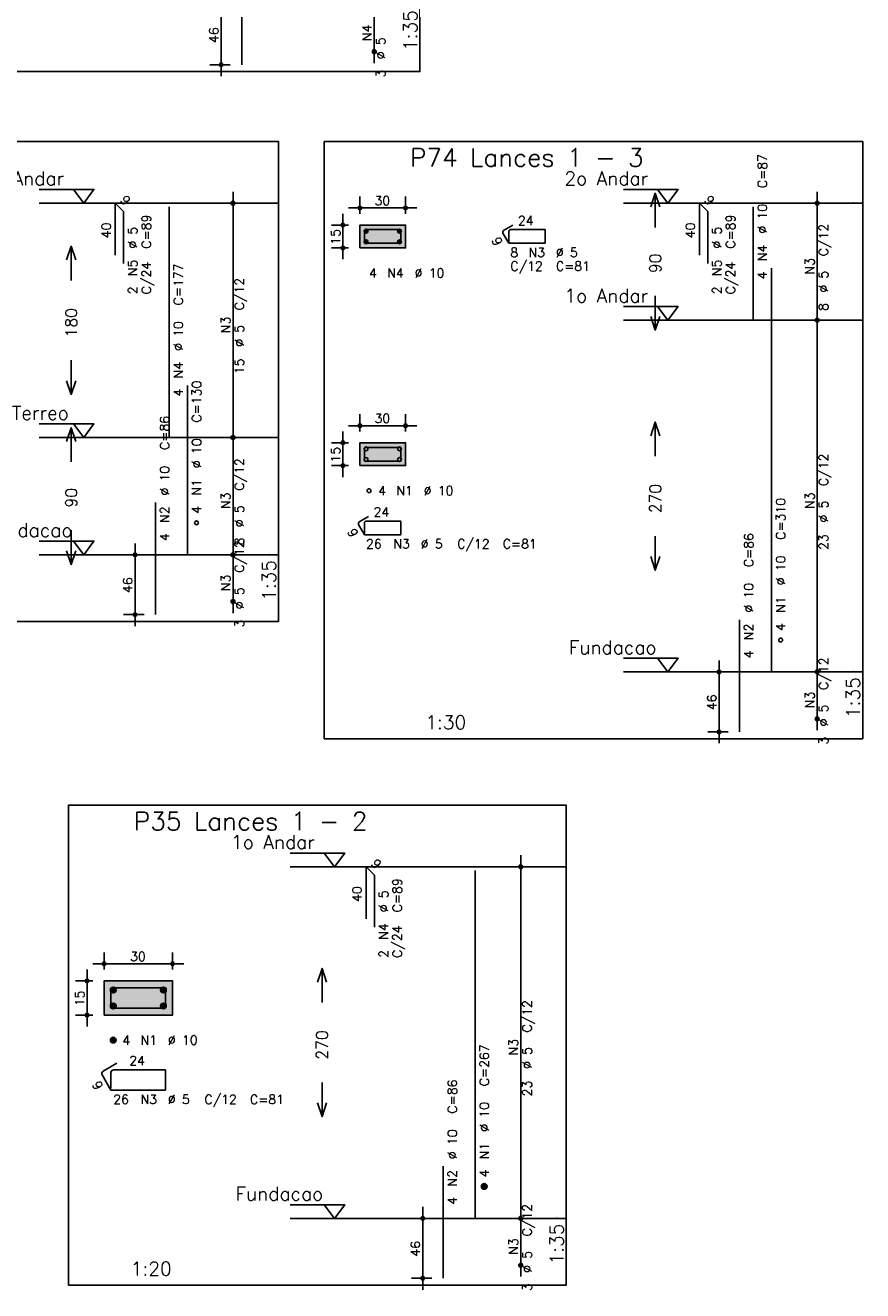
# Model space of a CAD drawing. Extents: x 0 to 119, y 0 to 84.
# Tile 14 of 20: x 75 to 93, y 28 to 56. Entities that reach past the tile are written whole.
import ezdxf

# ---------------------------------------------------------------- set-up
doc = ezdxf.new("R2010")
doc.units = 0
doc.linetypes.add('ESTILO_TQS_0002', pattern=[0.4, 0.1, -0.3])
for name, color, linetype in [('1', 1, 'CONTINUOUS'), ('2', 2, 'CONTINUOUS'), ('3', 3, 'CONTINUOUS'), ('4', 4, 'CONTINUOUS'), ('6', 6, 'CONTINUOUS'), ('7', 7, 'CONTINUOUS')]:
    doc.layers.add(name, color=color, linetype=linetype)
doc.styles.get("Standard").update_dxf_attribs({"font": 'ROMANS.SHX'})

msp = doc.modelspace()

# ---------------------------------------------------------------- linework, layer by layer
at = {"layer": '1', "linetype": 'CONTINUOUS'}
for points in [[(70.805, 55.125988), (83.19, 55.125988), (83.19, 68.225988), (70.805, 68.225988), (70.805, 55.125988)], [(68.075, 43.061968), (80.09, 43.061968), (80.09, 53.590539), (68.075, 53.590539), (68.075, 43.061968)], [(81.09, 40.490628), (92.905, 40.490628), (92.905, 53.590628), (81.09, 53.590628), (81.09, 40.490628)], [(74.84, 52.540539), (76.04, 52.540539), (75.815, 52.240539), (75.59, 52.540539)], [(87.655, 52.540628), (88.855, 52.540628), (88.63, 52.240628), (88.405, 52.540628)], [(80.09, 52.240539), (74.84, 52.240539)], [(92.905, 52.240628), (87.655, 52.240628)], [(87.655, 49.969199), (88.855, 49.969199), (88.63, 49.669199), (88.405, 49.969199)], [(92.905, 49.669199), (87.655, 49.669199)], [(74.84, 47.397682), (76.04, 47.397682), (75.815, 47.097682), (75.59, 47.397682)], [(80.09, 47.097682), (74.84, 47.097682)], [(74.84, 44.826253), (76.04, 44.826253), (75.815, 44.526253), (75.59, 44.826253)], [(80.09, 44.526253), (74.84, 44.526253)], [(87.655, 42.254913), (88.855, 42.254913), (88.63, 41.954913), (88.405, 42.254913)], [(92.905, 41.954913), (87.655, 41.954913)], [(75.4775, 28.503934), (86.4025, 28.503934), (86.4025, 39.032506), (75.4775, 39.032506), (75.4775, 28.503934)], [(80.3425, 37.982506), (81.5425, 37.982506), (81.3175, 37.682506), (81.0925, 37.982506)], [(86.4025, 37.682506), (80.3425, 37.682506)], [(80.3425, 30.26822), (81.5425, 30.26822), (81.3175, 29.96822), (81.0925, 30.26822)], [(86.4025, 29.96822), (80.3425, 29.96822)]]:
    msp.add_lwpolyline(points, dxfattribs=at)
at = {"layer": '1', "linetype": 'ESTILO_TQS_0002'}
for points in [[(81.875, 51.257413), (82.875, 51.257413), (82.875, 51.757413), (81.875, 51.757413), (81.875, 51.257413)], [(81.875, 46.481223), (82.875, 46.481223), (82.875, 46.981223), (81.875, 46.981223), (81.875, 46.481223)], [(76.2625, 34.427863), (77.7625, 34.427863), (77.7625, 35.177863), (76.2625, 35.177863), (76.2625, 34.427863)]]:
    msp.add_lwpolyline(points, dxfattribs=at)
at = {"layer": '2', "linetype": 'CONTINUOUS'}
for p, q in [((78.83, 55.025988), (78.83, 56.840273)), ((82.19, 55.311702), (82.19, 56.840273)), ((82.19, 55.561702), (82.19, 55.561702)), ((79.03, 55.275988), (78.58, 55.275988)), ((79.28, 55.275988), (79.28, 55.275988)), ((79.09, 46.847682), (79.09, 52.490539)), ((91.905, 49.419199), (91.905, 52.490628)), ((79.09, 52.240539), (79.09, 52.240539)), ((81.875, 52.007413), (81.875, 52.382413)), ((82.875, 52.007413), (82.875, 52.382413)), ((91.905, 52.240628), (91.905, 52.240628)), ((81.5, 51.007413), (81.5, 52.007413)), ((81.625, 52.132413), (83.125, 52.132413)), ((81.625, 51.757413), (81.25, 51.757413)), ((81.875, 51.757413), (81.875, 51.757413)), ((81.875, 51.757413), (81.875, 51.757413)), ((82.875, 51.757413), (82.875, 51.757413)), ((81.625, 51.257413), (81.25, 51.257413)), ((81.875, 51.257413), (81.875, 51.257413)), ((91.905, 41.704913), (91.905, 49.919199)), ((91.905, 49.669199), (91.905, 49.669199)), ((91.905, 49.669199), (91.905, 49.669199)), ((81.875, 47.231223), (81.875, 47.606223)), ((82.875, 47.231223), (82.875, 47.606223)), ((79.09, 44.276253), (79.09, 47.347682)), ((81.5, 46.231223), (81.5, 47.231223)), ((81.625, 47.356223), (83.125, 47.356223)), ((79.09, 47.097682), (79.09, 47.097682)), ((79.09, 47.097682), (79.09, 47.097682)), ((81.625, 46.981223), (81.25, 46.981223)), ((81.875, 46.981223), (81.875, 46.981223)), ((81.875, 46.981223), (81.875, 46.981223)), ((82.875, 46.981223), (82.875, 46.981223)), ((81.625, 46.481223), (81.25, 46.481223)), ((81.875, 46.481223), (81.875, 46.481223)), ((76.94, 42.961968), (76.94, 44.776253)), ((79.09, 43.247682), (79.09, 44.776253)), ((77.14, 44.526253), (76.69, 44.526253)), ((77.39, 44.526253), (77.39, 44.526253)), ((79.09, 44.526253), (79.09, 44.526253)), ((79.09, 44.526253), (79.09, 44.526253)), ((79.09, 43.497682), (79.09, 43.497682)), ((77.14, 43.211968), (76.69, 43.211968)), ((77.39, 43.211968), (77.39, 43.211968)), ((89.755, 40.390628), (89.755, 42.204913)), ((91.905, 40.676342), (91.905, 42.204913)), ((89.955, 41.954913), (89.505, 41.954913)), ((90.205, 41.954913), (90.205, 41.954913)), ((91.905, 41.954913), (91.905, 41.954913)), ((91.905, 41.954913), (91.905, 41.954913)), ((91.905, 40.926342), (91.905, 40.926342)), ((89.955, 40.640628), (89.505, 40.640628)), ((90.205, 40.640628), (90.205, 40.640628)), ((85.4025, 29.71822), (85.4025, 37.932506)), ((85.4025, 37.682506), (85.4025, 37.682506)), ((76.0125, 35.552863), (78.0125, 35.552863)), ((76.2625, 35.427863), (76.2625, 35.802863)), ((77.7625, 35.427863), (77.7625, 35.802863)), ((75.8875, 34.177863), (75.8875, 35.427863)), ((76.0125, 35.177863), (75.6375, 35.177863)), ((76.2625, 35.177863), (76.2625, 35.177863)), ((76.2625, 35.177863), (76.2625, 35.177863)), ((77.7625, 35.177863), (77.7625, 35.177863)), ((76.0125, 34.427863), (75.6375, 34.427863)), ((76.2625, 34.427863), (76.2625, 34.427863)), ((83.2525, 28.403934), (83.2525, 30.21822)), ((85.4025, 28.689649), (85.4025, 30.21822)), ((83.4525, 29.96822), (83.0025, 29.96822)), ((83.7025, 29.96822), (83.7025, 29.96822)), ((85.4025, 29.96822), (85.4025, 29.96822)), ((85.4025, 29.96822), (85.4025, 29.96822)), ((85.4025, 28.939649), (85.4025, 28.939649)), ((83.4525, 28.653934), (83.0025, 28.653934)), ((83.7025, 28.653934), (83.7025, 28.653934))]:
    msp.add_line(p, q, dxfattribs=at)
for points in [[(88.255, 52.154913), (88.355, 52.454913), (88.455, 52.154913)], [(88.355, 51.704913), (88.355, 52.454913)], [(81.875, 51.257413), (82.875, 51.257413), (82.875, 51.757413), (81.875, 51.757413), (81.875, 51.257413)], [(75.44, 50.99411), (75.54, 51.29411), (75.64, 50.99411)], [(75.54, 50.54411), (75.54, 51.29411)], [(88.355, 50.204913), (88.355, 49.454913)], [(88.255, 49.754913), (88.355, 49.454913), (88.455, 49.754913)], [(75.54, 48.79411), (75.54, 48.04411)], [(75.44, 48.34411), (75.54, 48.04411), (75.64, 48.34411)], [(75.44, 47.011968), (75.54, 47.311968), (75.64, 47.011968)], [(75.54, 46.561968), (75.54, 47.311968)], [(88.255, 47.137056), (88.355, 47.437056), (88.455, 47.137056)], [(88.355, 46.687056), (88.355, 47.437056)], [(81.875, 46.481223), (82.875, 46.481223), (82.875, 46.981223), (81.875, 46.981223), (81.875, 46.481223)], [(75.54, 45.061968), (75.54, 44.311968)], [(88.355, 44.937056), (88.355, 44.187056)], [(75.44, 44.611968), (75.54, 44.311968), (75.64, 44.611968)], [(88.255, 44.487056), (88.355, 44.187056), (88.455, 44.487056)], [(80.9425, 35.150363), (81.0425, 35.450363), (81.1425, 35.150363)], [(81.0425, 34.700363), (81.0425, 35.450363)], [(76.2625, 34.427863), (77.7625, 34.427863), (77.7625, 35.177863), (76.2625, 35.177863), (76.2625, 34.427863)], [(81.0425, 32.950363), (81.0425, 32.200363)], [(80.9425, 32.500363), (81.0425, 32.200363), (81.1425, 32.500363)]]:
    msp.add_lwpolyline(points, dxfattribs=at)
for centre, radius in [((82.19, 55.561702), 0.041625), ((82.19, 55.561702), 0.02075), ((78.83, 55.275988), 0.04), ((78.83, 55.275988), 0.02), ((79.09, 52.240539), 0.041625), ((79.09, 52.240539), 0.02075), ((91.905, 52.240628), 0.041625), ((91.905, 52.240628), 0.02075), ((81.875, 52.132413), 0.04), ((81.875, 52.132413), 0.02), ((82.875, 52.132413), 0.04), ((82.875, 52.132413), 0.02), ((81.5, 51.757413), 0.04), ((81.5, 51.757413), 0.02), ((81.5, 51.257413), 0.04), ((81.5, 51.257413), 0.02), ((91.905, 49.669199), 0.041625), ((91.905, 49.669199), 0.041625), ((91.905, 49.669199), 0.02075), ((91.905, 49.669199), 0.02075), ((81.875, 47.356223), 0.04), ((81.875, 47.356223), 0.02), ((82.875, 47.356223), 0.04), ((82.875, 47.356223), 0.02), ((79.09, 47.097682), 0.041625), ((79.09, 47.097682), 0.041625), ((79.09, 47.097682), 0.02075), ((79.09, 47.097682), 0.02075), ((81.5, 46.981223), 0.04), ((81.5, 46.981223), 0.02), ((81.5, 46.481223), 0.04), ((81.5, 46.481223), 0.02), ((76.94, 44.526253), 0.04), ((76.94, 44.526253), 0.02), ((79.09, 44.526253), 0.041625), ((79.09, 44.526253), 0.041625), ((79.09, 44.526253), 0.02075), ((79.09, 44.526253), 0.02075), ((79.09, 43.497682), 0.041625), ((79.09, 43.497682), 0.02075), ((76.94, 43.211968), 0.04), ((76.94, 43.211968), 0.02), ((89.755, 41.954913), 0.04), ((89.755, 41.954913), 0.02), ((91.905, 41.954913), 0.041625), ((91.905, 41.954913), 0.041625), ((91.905, 41.954913), 0.02075), ((91.905, 41.954913), 0.02075), ((91.905, 40.926342), 0.041625), ((91.905, 40.926342), 0.02075), ((89.755, 40.640628), 0.04), ((89.755, 40.640628), 0.02), ((85.4025, 37.682506), 0.041625), ((85.4025, 37.682506), 0.02075), ((76.2625, 35.552863), 0.04), ((76.2625, 35.552863), 0.02), ((77.7625, 35.552863), 0.04), ((77.7625, 35.552863), 0.02), ((75.8875, 35.177863), 0.04), ((75.8875, 35.177863), 0.02), ((75.8875, 34.427863), 0.04), ((75.8875, 34.427863), 0.02), ((83.2525, 29.96822), 0.04), ((83.2525, 29.96822), 0.02), ((85.4025, 29.96822), 0.041625), ((85.4025, 29.96822), 0.041625), ((85.4025, 29.96822), 0.02075), ((85.4025, 29.96822), 0.02075), ((85.4025, 28.939649), 0.041625), ((85.4025, 28.939649), 0.02075), ((83.2525, 28.653934), 0.04), ((83.2525, 28.653934), 0.02)]:
    msp.add_circle(centre, radius, dxfattribs=at)
for points in [[(81.875, 51.257413), (82.875, 51.257413), (82.875, 51.757413)], [(81.875, 51.257413), (82.875, 51.757413), (81.875, 51.757413)], [(81.875, 51.257413), (81.875, 51.757413), (81.875, 51.257413)], [(81.875, 46.481223), (82.875, 46.481223), (82.875, 46.981223)], [(81.875, 46.481223), (82.875, 46.981223), (81.875, 46.981223)], [(81.875, 46.481223), (81.875, 46.981223), (81.875, 46.481223)], [(76.2625, 34.427863), (77.7625, 34.427863), (77.7625, 35.177863)], [(76.2625, 34.427863), (77.7625, 35.177863), (76.2625, 35.177863)], [(76.2625, 34.427863), (76.2625, 35.177863), (76.2625, 34.427863)]]:
    msp.add_solid(points, dxfattribs=at)
at = {"layer": '3', "linetype": 'CONTINUOUS'}
for p, q in [((81.967104, 51.618206), (82.014207, 51.665309)), ((81.96711, 51.629997), (82.002454, 51.665341)), ((81.969554, 51.608871), (82.023559, 51.662876)), ((81.973588, 51.60112), (82.031314, 51.658846)), ((81.978886, 51.594632), (82.037805, 51.653552)), ((81.985374, 51.589336), (82.043106, 51.647068)), ((81.993132, 51.585309), (82.047106, 51.639282)), ((82.700437, 51.618206), (82.74754, 51.665309)), ((82.700443, 51.629997), (82.735787, 51.665341)), ((82.702887, 51.608871), (82.756892, 51.662876)), ((82.706921, 51.60112), (82.764647, 51.658846)), ((82.712219, 51.594632), (82.771139, 51.653552)), ((82.718708, 51.589336), (82.77644, 51.647068)), ((82.726466, 51.585309), (82.780439, 51.639282)), ((81.967104, 51.384873), (82.014207, 51.431975)), ((81.96711, 51.396663), (82.002454, 51.432008)), ((81.969554, 51.375538), (82.023559, 51.429542)), ((81.973588, 51.367786), (82.031314, 51.425513)), ((81.978886, 51.361299), (82.037805, 51.420219)), ((81.985374, 51.356003), (82.043106, 51.413735)), ((81.993132, 51.351975), (82.047106, 51.405949)), ((82.002448, 51.58284), (82.049595, 51.629986)), ((82.002448, 51.349506), (82.049595, 51.396653)), ((82.014252, 51.582858), (82.049598, 51.618204)), ((82.014252, 51.349525), (82.049598, 51.384871)), ((82.700437, 51.384873), (82.74754, 51.431975)), ((82.700443, 51.396663), (82.735787, 51.432008)), ((82.702887, 51.375538), (82.756892, 51.429542)), ((82.706921, 51.367786), (82.764647, 51.425513)), ((82.712219, 51.361299), (82.771139, 51.420219)), ((82.718708, 51.356003), (82.77644, 51.413735)), ((82.726466, 51.351975), (82.780439, 51.405949)), ((82.735782, 51.58284), (82.782928, 51.629986)), ((82.735782, 51.349506), (82.782928, 51.396653)), ((82.747585, 51.582858), (82.782932, 51.618204)), ((82.747585, 51.349525), (82.782932, 51.384871)), ((76.400656, 34.969052), (76.47131, 35.039706)), ((76.400665, 34.986738), (76.453681, 35.039754)), ((76.404331, 34.955049), (76.485338, 35.036056)), ((76.410382, 34.943422), (76.496971, 35.030012)), ((76.418328, 34.933691), (76.506708, 35.022071)), ((76.428062, 34.925747), (76.514659, 35.012345)), ((76.439698, 34.919706), (76.520658, 35.000666)), ((76.453673, 34.916002), (76.524393, 34.986723)), ((77.500656, 34.969052), (77.57131, 35.039706)), ((77.500665, 34.986738), (77.553681, 35.039754)), ((77.504331, 34.955049), (77.585338, 35.036056)), ((77.510382, 34.943422), (77.596971, 35.030012)), ((77.518328, 34.933691), (77.606708, 35.022071)), ((77.528062, 34.925747), (77.614659, 35.012345)), ((77.539698, 34.919706), (77.620658, 35.000666)), ((77.553673, 34.916002), (77.624393, 34.986723)), ((76.471378, 34.91603), (76.524397, 34.96905)), ((77.571378, 34.91603), (77.624397, 34.96905)), ((76.400656, 34.619052), (76.47131, 34.689706)), ((76.400665, 34.636738), (76.453681, 34.689754)), ((76.404331, 34.605049), (76.485338, 34.686056)), ((76.410382, 34.593422), (76.496971, 34.680012)), ((76.418328, 34.583691), (76.506708, 34.672071)), ((76.428062, 34.575747), (76.514659, 34.662345)), ((76.439698, 34.569706), (76.520658, 34.650666)), ((76.453673, 34.566002), (76.524393, 34.636723)), ((76.471378, 34.56603), (76.524397, 34.61905)), ((77.500656, 34.619052), (77.57131, 34.689706)), ((77.500665, 34.636738), (77.553681, 34.689754)), ((77.504331, 34.605049), (77.585338, 34.686056)), ((77.510382, 34.593422), (77.596971, 34.680012)), ((77.518328, 34.583691), (77.606708, 34.672071)), ((77.528062, 34.575747), (77.614659, 34.662345)), ((77.539698, 34.569706), (77.620658, 34.650666)), ((77.553673, 34.566002), (77.624393, 34.636723)), ((77.571378, 34.56603), (77.624397, 34.61905)), ((76.400656, 33.869052), (76.47131, 33.939706)), ((76.400665, 33.886738), (76.453681, 33.939754)), ((76.404331, 33.855049), (76.485338, 33.936056)), ((76.410382, 33.843422), (76.496971, 33.930012)), ((76.418328, 33.833691), (76.506708, 33.922071)), ((76.428062, 33.825747), (76.514659, 33.912345)), ((76.439698, 33.819706), (76.520658, 33.900666)), ((76.453673, 33.816002), (76.524393, 33.886723)), ((76.471378, 33.81603), (76.524397, 33.86905)), ((84.540656, 30.659409), (84.61131, 30.730063)), ((84.540665, 30.677095), (84.593681, 30.730112)), ((84.544331, 30.645407), (84.625338, 30.726413)), ((84.550382, 30.633779), (84.636971, 30.720369)), ((84.558328, 30.624048), (84.646708, 30.712428)), ((84.568062, 30.616104), (84.654659, 30.702702)), ((84.579698, 30.610063), (84.660658, 30.691023)), ((84.593673, 30.60636), (84.664393, 30.67708)), ((84.611378, 30.606387), (84.664397, 30.659407))]:
    msp.add_line(p, q, dxfattribs=at)
for centre, radius in [((82.008333, 51.62408), 0.041667), ((82.741667, 51.62408), 0.041667), ((82.008333, 51.390747), 0.041667), ((82.741667, 51.390747), 0.041667), ((82.008333, 46.84789), 0.041667), ((82.008333, 46.614556), 0.041667), ((82.741667, 46.84789), 0.041667), ((82.741667, 46.614556), 0.041667), ((82.075, 45.931223), 0.041667), ((78.29, 45.226253), 0.041667), ((91.105, 42.654913), 0.041667), ((76.4625, 34.977863), 0.0625), ((77.5625, 34.977863), 0.0625), ((76.4625, 34.627863), 0.0625), ((77.5625, 34.627863), 0.0625), ((76.4625, 33.877863), 0.0625), ((84.6025, 30.66822), 0.0625)]:
    msp.add_circle(centre, radius, dxfattribs=at)
at = {"layer": '4', "linetype": 'CONTINUOUS'}
for p, q in [((82.25, 51.657413), (82.016667, 51.657413)), ((82.775, 51.657413), (82.016667, 51.657413)), ((82.775, 51.357413), (82.775, 51.657413)), ((81.975, 51.615747), (81.975, 51.357413)), ((81.975, 51.615747), (81.975, 51.382413)), ((81.975, 51.357413), (82.775, 51.357413)), ((81.975, 46.839556), (81.975, 46.581223)), ((81.975, 46.839556), (81.975, 46.606223)), ((82.25, 46.881223), (82.016667, 46.881223)), ((82.775, 46.881223), (82.016667, 46.881223)), ((82.775, 46.581223), (82.775, 46.881223)), ((81.975, 46.581223), (82.775, 46.581223)), ((76.825, 35.027863), (76.475, 35.027863)), ((77.6125, 35.027863), (76.475, 35.027863)), ((77.6125, 34.577863), (77.6125, 35.027863)), ((76.4125, 34.965363), (76.4125, 34.577863)), ((76.4125, 34.965363), (76.4125, 34.615363)), ((76.4125, 34.577863), (77.6125, 34.577863))]:
    msp.add_line(p, q, dxfattribs=at)
for centre, radius in [((82.016667, 51.615747), 0.041667), ((82.016667, 51.615747), 0.041667), ((82.016667, 46.839556), 0.041667), ((82.016667, 46.839556), 0.041667), ((76.475, 34.965363), 0.0625), ((76.475, 34.965363), 0.0625)]:
    msp.add_arc(centre, radius, 90, 180, dxfattribs=at)
at = {"layer": '6', "linetype": 'CONTINUOUS'}
for p, q in [((79.28, 55.275988), (79.28, 57.73313)), ((76.508174, 51.097682), (76.508174, 52.240539)), ((76.508174, 52.240539), (76.690002, 52.058712)), ((89.323174, 51.09777), (89.323174, 52.240628)), ((89.323174, 52.240628), (89.505002, 52.0588)), ((76.690002, 52.058712), (76.690002, 50.915854)), ((77.69, 47.097682), (77.69, 52.154825)), ((89.505002, 52.0588), (89.505002, 50.915943)), ((90.505, 49.669199), (90.505, 52.154913)), ((85.229824, 51.754721), (85.027751, 51.638054)), ((85.941667, 51.657413), (85.183333, 51.657413)), ((85.941667, 51.357413), (85.941667, 51.657413)), ((85.0125, 51.581137), (85.141667, 51.357413)), ((85.141667, 51.615747), (85.141667, 51.382413)), ((85.141667, 51.357413), (85.941667, 51.357413)), ((90.905, 41.954913), (90.905, 50.812056)), ((78.09, 44.526253), (78.09, 48.240539)), ((77.39, 43.211968), (77.39, 45.66911)), ((82.063157, 45.361864), (81.861084, 45.245197)), ((82.775, 45.264556), (82.016667, 45.264556)), ((82.775, 44.964556), (82.775, 45.264556)), ((81.845833, 45.188279), (81.975, 44.964556)), ((81.975, 45.22289), (81.975, 44.989556)), ((81.975, 44.964556), (82.775, 44.964556)), ((90.205, 40.640628), (90.205, 43.09777)), ((82.010674, 36.539649), (82.010674, 37.682506)), ((82.010674, 37.682506), (82.192502, 37.500678)), ((82.192502, 37.500678), (82.192502, 36.357821)), ((84.4025, 29.96822), (84.4025, 37.596791)), ((76.544735, 33.373824), (76.241627, 33.198824)), ((76.21875, 33.113448), (76.4125, 32.777863)), ((76.4125, 33.165363), (76.4125, 32.815363)), ((77.6125, 33.227863), (76.475, 33.227863)), ((77.6125, 32.777863), (77.6125, 33.227863)), ((76.4125, 32.777863), (77.6125, 32.777863)), ((83.7025, 28.653934), (83.7025, 31.111077))]:
    msp.add_line(p, q, dxfattribs=at)
for centre, radius, start, end in [((85.048584, 51.60197), 0.041667, 120, 210), ((85.183333, 51.615747), 0.041667, 90, 180), ((82.016667, 45.22289), 0.041667, 90, 180), ((81.881918, 45.209113), 0.041667, 120, 210), ((76.272877, 33.144698), 0.0625, 120, 210), ((76.475, 33.165363), 0.0625, 90, 180)]:
    msp.add_arc(centre, radius, start, end, dxfattribs=at)

# ---------------------------------------------------------------- texts
at = {"layer": '1', "linetype": 'CONTINUOUS'}
for s, p in [(' 1o Andar', (73.34, 52.630539)), (' 2o Andar', (86.155, 52.630628)), (' 1o Andar', (86.155, 50.059199)), ('Terreo', (74.24, 47.487682)), ('Fundacao', (73.64, 44.916253)), ('Fundacao', (86.455, 42.344913)), (' 1o Andar', (78.8425, 38.072506)), ('Fundacao', (79.1425, 30.35822))]:
    msp.add_text(s, height=0.3, dxfattribs=at).set_placement(p)
at = {"layer": '2', "linetype": 'CONTINUOUS'}
for s, height, rotation, p in [('1:35', 0.3, 90, (83.13, 55.575988)), ('N4', 0.2, 90, (82.13, 55.795988)), ('46', 0.2, 90, (78.77, 55.75313)), ('%%c 5', 0.2, 90, (82.43, 55.395988)), ('3', 0.2, 90, (82.43, 54.995988)), ('C=87', 0.2, 90, (90.805, 52.569199)), ('9', 0.2, 315, (76.599088, 52.291047)), ('9', 0.2, 315, (89.414088, 52.291135)), ('%%c 10', 0.2, 90, (90.805, 51.569199)), ('40', 0.2, 90, (76.408174, 51.46911)), ('%%c 5', 0.2, 90, (76.99, 51.240539)), ('C=89', 0.2, 90, (77.29, 51.240539)), ('40', 0.2, 90, (89.223174, 51.469199)), ('%%c 5', 0.2, 90, (89.805, 51.240628)), ('C=89', 0.2, 90, (90.105, 51.240628)), ('C/12', 0.2, 90, (92.145, 51.074913)), ('15', 0.2, 90, (81.44, 51.327413)), ('9', 0.2, 300, (84.756859, 51.42392)), ('N4', 0.2, 90, (90.805, 50.969199)), ('N5', 0.2, 90, (76.99, 50.640539)), ('C/24', 0.2, 90, (77.29, 50.240539)), ('90', 0.25, 90, (88.48, 50.704913)), ('N5', 0.2, 90, (89.805, 50.640628)), ('C/24', 0.2, 90, (90.105, 50.240628)), ('N3', 0.2, 90, (91.845, 50.674913)), ('C=177', 0.2, 90, (77.99, 49.997682)), ('4', 0.2, 90, (90.805, 50.569199)), ('%%c 5', 0.2, 90, (92.145, 50.274913)), ('2', 0.2, 90, (76.99, 50.240539)), ('C/12', 0.2, 90, (79.33, 49.88911)), ('2', 0.2, 90, (89.805, 50.240628)), ('8', 0.2, 90, (92.145, 49.874913)), ('180', 0.25, 90, (75.665, 49.29411)), ('N3', 0.2, 90, (79.03, 49.38911)), ('%%c 10', 0.2, 90, (77.99, 48.997682)), ('%%c 5', 0.2, 90, (79.33, 49.08911)), ('N4', 0.2, 90, (77.99, 48.397682)), ('15', 0.2, 90, (79.33, 48.48911)), ('4', 0.2, 90, (77.99, 47.997682)), ('C=130', 0.2, 90, (78.39, 47.426253)), ('C=86', 0.2, 90, (77.69, 46.826253)), ('%%c 10', 0.2, 90, (78.39, 46.426253)), ('15', 0.2, 90, (81.44, 46.551223)), ('%%c 10', 0.2, 90, (77.69, 45.826253)), ('C/12', 0.2, 90, (79.33, 45.931968)), ('C/12', 0.2, 90, (92.145, 46.032056)), ('N1', 0.2, 90, (78.39, 45.826253)), ('90', 0.25, 90, (75.665, 45.561968)), ('N3', 0.2, 90, (79.03, 45.531968)), ('270', 0.25, 90, (88.48, 45.437056)), ('N3', 0.2, 90, (91.845, 45.532056)), ('N2', 0.2, 90, (77.69, 45.226253)), ('4', 0.2, 90, (78.39, 45.426253)), ('%%c 5', 0.2, 90, (79.33, 45.131968)), ('C=310', 0.2, 90, (91.205, 44.854913)), ('%%c 5', 0.2, 90, (92.145, 45.232056)), ('4', 0.2, 90, (77.69, 44.826253)), ('9', 0.2, 300, (81.590192, 45.031063)), ('C/12', 0.2, 90, (79.33, 44.131968)), ('8', 0.2, 90, (79.33, 44.731968)), ('C=86', 0.2, 90, (90.505, 44.254913)), ('23', 0.2, 90, (92.145, 44.632056)), ('1:35', 0.3, 90, (80.03, 43.511968)), ('%%c 10', 0.2, 90, (91.205, 43.854913)), ('46', 0.2, 90, (76.88, 43.68911)), ('N3', 0.2, 90, (79.03, 43.731968)), ('%%c 5', 0.2, 90, (79.33, 43.331968)), ('%%c 10', 0.2, 90, (90.505, 43.254913)), ('N1', 0.2, 90, (91.205, 43.254913)), ('3', 0.2, 90, (79.33, 42.931968)), ('N2', 0.2, 90, (90.505, 42.654913)), ('4', 0.2, 90, (91.205, 42.854913)), ('4', 0.2, 90, (90.505, 42.254913)), ('C/12', 0.2, 90, (92.145, 41.560628)), ('1:35', 0.3, 90, (92.845, 40.940628)), ('46', 0.2, 90, (89.695, 41.11777)), ('N3', 0.2, 90, (91.845, 41.160628)), ('%%c 5', 0.2, 90, (92.145, 40.760628)), ('3', 0.2, 90, (92.145, 40.360628)), ('9', 0.2, 315, (82.101588, 37.733013)), ('40', 0.2, 90, (81.910674, 36.911077)), ('C=89', 0.2, 90, (82.7925, 36.682506)), ('%%c 5', 0.2, 90, (82.4925, 36.682506)), ('N4', 0.2, 90, (82.4925, 36.082506)), ('C/24', 0.2, 90, (82.7925, 35.682506)), ('2', 0.2, 90, (82.4925, 35.682506)), ('15', 0.2, 90, (75.8275, 34.622863)), ('C/12', 0.2, 90, (85.6425, 34.045363)), ('270', 0.25, 90, (81.1675, 33.450363)), ('N3', 0.2, 90, (85.3425, 33.545363)), ('C=267', 0.2, 90, (84.7025, 32.86822)), ('%%c 5', 0.2, 90, (85.6425, 33.245363)), ('9', 0.2, 300, (75.990192, 32.909321)), ('C=86', 0.2, 90, (84.0025, 32.26822)), ('23', 0.2, 90, (85.6425, 32.645363)), ('%%c 10', 0.2, 90, (84.7025, 31.86822)), ('%%c 10', 0.2, 90, (84.0025, 31.26822)), ('N1', 0.2, 90, (84.7025, 31.26822)), ('N2', 0.2, 90, (84.0025, 30.66822)), ('4', 0.2, 90, (84.7025, 30.86822)), ('4', 0.2, 90, (84.0025, 30.26822)), ('C/12', 0.2, 90, (85.6425, 29.573934)), ('1:35', 0.3, 90, (86.3425, 28.953934)), ('N3', 0.2, 90, (85.3425, 29.173934)), ('46', 0.2, 90, (83.1925, 29.131077)), ('%%c 5', 0.2, 90, (85.6425, 28.773934)), ('3', 0.2, 90, (85.6425, 28.373934))]:
    msp.add_text(s, height=height, rotation=rotation, dxfattribs=at).set_placement(p)
for s, height, p in [('2', 0.01, (79.88, 52.240539)), ('30', 0.2, (82.195, 52.192413)), ('3', 0.01, (92.695, 52.240628)), ('24', 0.2, (85.341667, 51.757413)), ('8', 0.2, (85.175, 51.057413)), ('N3', 0.2, (85.575, 51.057413)), ('%%c 5', 0.2, (86.175, 51.057413)), ('4', 0.2, (82.075, 50.607413)), ('N4', 0.2, (82.475, 50.607413)), ('%%c 10', 0.2, (83.075, 50.607413)), ('C/12', 0.2, (85.175, 50.757413)), ('C=81', 0.2, (86.175, 50.757413)), ('2', 0.01, (92.695, 49.669199)), ('30', 0.2, (82.195, 47.416223)), ('1', 0.01, (79.88, 47.097682)), ('4', 0.2, (82.275, 45.831223)), ('N1', 0.2, (82.675, 45.831223)), ('%%c 10', 0.2, (83.275, 45.831223)), ('24', 0.2, (82.175, 45.364556)), ('26', 0.2, (82.008333, 44.664556)), ('N3', 0.2, (82.608333, 44.664556)), ('%%c 5', 0.2, (83.208333, 44.664556)), ('C/12', 0.2, (84.008333, 44.664556)), ('C=81', 0.2, (85.008333, 44.664556)), ('0', 0.01, (79.88, 44.526253)), ('0', 0.01, (92.695, 41.954913)), ('1:30', 0.3, (83.3075, 40.700628)), ('1', 0.01, (86.1925, 37.682506)), ('30', 0.2, (76.8325, 35.612863)), ('4', 0.2, (76.6625, 33.777863)), ('N1', 0.2, (77.0625, 33.777863)), ('%%c 10', 0.2, (77.6625, 33.777863)), ('24', 0.2, (76.8125, 33.327863)), ('26', 0.2, (76.4625, 32.477863)), ('N3', 0.2, (77.0625, 32.477863)), ('%%c 5', 0.2, (77.6625, 32.477863)), ('C/12', 0.2, (78.4625, 32.477863)), ('C=81', 0.2, (79.4625, 32.477863)), ('0', 0.01, (86.1925, 29.96822)), ('1:20', 0.3, (76.845, 28.713934))]:
    msp.add_text(s, height=height, dxfattribs=at).set_placement(p)
at = {"layer": '7', "linetype": 'CONTINUOUS'}
for s, p in [('P74 Lances 1 - 3', (82.9725, 53.040628)), ('P35 Lances 1 - 2', (76.915, 38.482506))]:
    msp.add_text(s, height=0.4, dxfattribs=at).set_placement(p)

doc.saveas('drawing.dxf')
